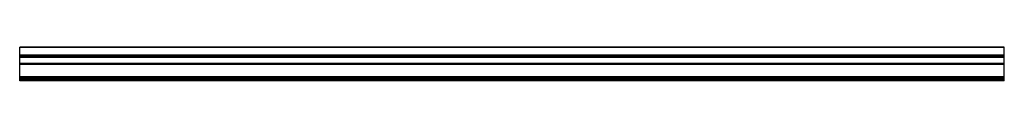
# Model space of a CAD drawing. Header units: millimetres. Extents: x 0 to 2500, y 0 to 86.
import ezdxf

# ---------------------------------------------------------------- set-up
doc = ezdxf.new("R2010")
doc.units = ezdxf.units.MM
doc.header["$LTSCALE"] = 10
doc.linetypes.add('ALLCAD_Strich', pattern=[0.2, 0.15, -0.05])
doc.layers.add('BESCH_KONT_sich_schn_ansi_2d', color=40, linetype='Continuous')

msp = doc.modelspace()

# ---------------------------------------------------------------- linework, layer by layer
at = {"layer": 'BESCH_KONT_sich_schn_ansi_2d', "linetype": 'ALLCAD_Strich', "extrusion": (0, 1, -2.22045e-16)}
for p, q in [((2500, 86, -19.5), (0, 86, -19.5)), ((0, 85.1, -19.5), (0, 86, -19.5)), ((2500, 85.5, -19.5), (0, 85.5, -19.5)), ((2500, 85.1, -19.5), (0, 85.1, -19.5)), ((0, 84.5, -19.5), (0, 85.1, -19.5)), ((0, 84.5, -19.5), (0, 84.5, -19.5)), ((0, 84.5, -19.5), (0, 84.5, -19.5)), ((0, 84.5, -19.5), (0, 84.5, -19.5)), ((0, 84.5, -19.5), (0, 84.5, -19.5)), ((0, 84.5, -19.5), (0, 84.5, -19.5)), ((0, 84.5, -19.5), (0, 84.5, -19.5)), ((0, 84.5, -19.5), (0, 84.5, -19.5)), ((0, 84.5, -19.5), (0, 84.5, -19.5)), ((0, 84.5, -19.5), (0, 84.5, -19.5)), ((0, 84.5, -19.5), (0, 84.5, -19.5)), ((0, 65.5, -19.5), (0, 84.5, -19.5)), ((0, 84.5, -19.5), (0, 84.5, -19.5)), ((0, 84.5, -19.5), (0, 84.5, -19.5)), ((0, 84.5, -19.5), (0, 84.5, -19.5)), ((0, 84.5, -19.5), (0, 84.5, -19.5)), ((0, 84.5, -19.5), (0, 84.5, -19.5)), ((0, 84.5, -19.5), (0, 84.5, -19.5)), ((0, 84.5, -19.5), (0, 84.5, -19.5)), ((2500, 84.5, -19.5), (0, 84.5, -19.5)), ((0, 84.5, -19.5), (0, 84.5, -19.5)), ((0, 84.5, -19.5), (0, 84.5, -19.5)), ((0, 84.5, -19.5), (0, 84.5, -19.5)), ((0, 84.5, -19.5), (0, 84.5, -19.5)), ((0, 84.5, -19.5), (0, 84.5, -19.5)), ((0, 84.5, -19.5), (0, 84.5, -19.5)), ((0, 84.5, -19.5), (0, 84.5, -19.5)), ((0, 84.5, -19.5), (0, 84.5, -19.5)), ((2500, 85.1, -19.5), (2500, 86, -19.5)), ((2500, 84.5, -19.5), (2500, 85.1, -19.5)), ((2500, 65.5, -19.5), (2500, 84.5, -19.5)), ((2500, 65.5, -19.5), (0, 65.5, -19.5)), ((0, 62, -19.5), (0, 65.5, -19.5)), ((2500, 65, -19.5), (0, 65, -19.5)), ((2500, 63.5, -19.5), (0, 63.5, -19.5)), ((2500, 62, -19.5), (0, 62, -19.5)), ((0, 59.5, -19.5), (0, 62, -19.5)), ((2500, 61, -19.5), (0, 61, -19.5)), ((2500, 59.5, -19.5), (0, 59.5, -19.5)), ((0, 44.5, -19.5), (0, 59.5, -19.5)), ((2500, 62, -19.5), (2500, 65.5, -19.5)), ((2500, 59.5, -19.5), (2500, 62, -19.5)), ((2500, 44.5, -19.5), (2500, 59.5, -19.5)), ((2500, 44.5, -19.5), (0, 44.5, -19.5)), ((0, 41.5, -19.5), (0, 44.5, -19.5)), ((2500, 42.5, -19.5), (0, 42.5, -19.5)), ((2500, 41.5, -19.5), (0, 41.5, -19.5)), ((0, 10, -19.5), (0, 41.5, -19.5)), ((2500, 41.5, -19.5), (2500, 44.5, -19.5)), ((2500, 10, -19.5), (2500, 41.5, -19.5)), ((2500, 10, -19.5), (0, 10, -19.5)), ((0, 9, -19.5), (0, 10, -19.5)), ((2500, 9, -19.5), (0, 9, -19.5)), ((0, 0, -19.5), (0, 9, -19.5)), ((2500, 7.5, -19.5), (0, 7.5, -19.5)), ((2500, 6.5, -19.5), (0, 6.5, -19.5)), ((2500, 3.5, -19.5), (0, 3.5, -19.5)), ((2500, 1, -19.5), (0, 1, -19.5)), ((2500, 9, -19.5), (2500, 10, -19.5)), ((2500, 0, -19.5), (2500, 9, -19.5)), ((2500, 0, -19.5), (0, 0, -19.5))]:
    msp.add_line(p, q, dxfattribs=at)
at = {"layer": 'BESCH_KONT_sich_schn_ansi_2d', "linetype": 'ALLCAD_Strich', "extrusion": (0, -2.22045e-16, -1)}
for radius, start, end in [(0.00093, 90, 180), (0.00093, 180, 270), (0.00116, 90, 180), (0.00116, 180, 270), (0.00271, 0, 90), (0.00271, 270, 0), (0.00116, 90, 180), (0.00116, 180, 270), (0.00271, 0, 90), (0.00271, 270, 0)]:
    msp.add_arc((0, 84.5, 19.5), radius, start, end, dxfattribs=at)
at = {"layer": 'BESCH_KONT_sich_schn_ansi_2d', "linetype": 'ALLCAD_Strich'}
for radius, start, end in [(0.00217, 270, 0), (0.00217, 360, 90), (0.00271, 270, 0), (0.00271, 0, 90), (0.00116, 180, 270), (0.00116, 90, 180), (0.00271, 270, 0), (0.00271, 0, 90), (0.00116, 180, 270), (0.00116, 90, 180)]:
    msp.add_arc((0, 84.5, -19.5), radius, start, end, dxfattribs=at)

doc.saveas('drawing.dxf')
